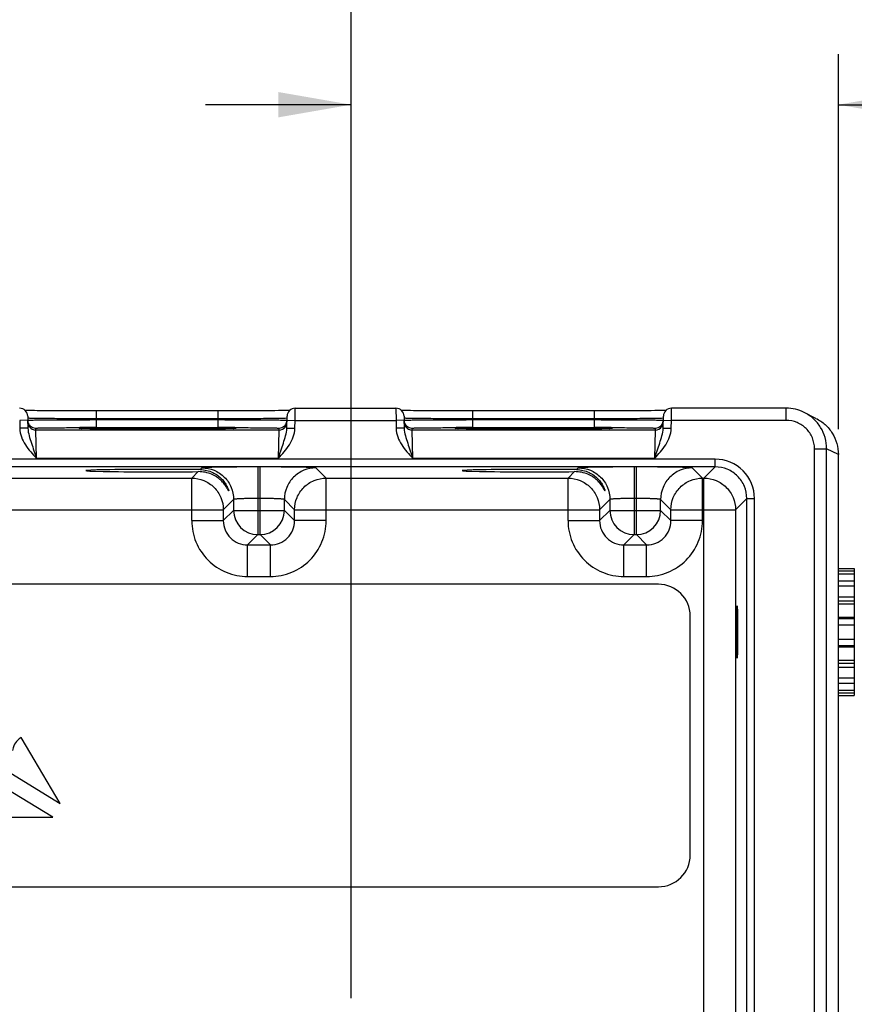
# Model space of a CAD drawing. Header units: inches. Extents: x 0 to 34, y 0 to 22.
# Tile 61 of 64: x 23.7 to 25.8, y 16.4 to 18.9. Entities that reach past the tile are written whole.
import ezdxf

# ---------------------------------------------------------------- set-up
doc = ezdxf.new("R2010")
doc.units = ezdxf.units.IN
doc.header["$LTSCALE"] = 1.87
doc.header["$MEASUREMENT"] = 0
doc.layers.get('0').update_dxf_attribs({"linetype": 'CONTINUOUS'})
doc.layers.add('03___PRT_ALL_CURVES', color=7, linetype='CONTINUOUS')
doc.layers.add('DIMENSIONS', color=7, linetype='CONTINUOUS')
doc.styles.get("Standard").update_dxf_attribs({"font": 'txt', "width": 0.8})
doc.dimstyles.new('DIMSTYLE_2', dxfattribs={"dimtxt": 0.125, "dimasz": 0.18, "dimexe": 0.18, "dimexo": 0.0625, "dimgap": 0.09, "dimtad": 0, "dimtih": 1, "dimtoh": 1, "dimzin": 4, "dimdsep": 46, "dimtxsty": 'STANDARD', "dimblk": '_FILLED', "dimblk1": '_FILLED', "dimblk2": '_FILLED', "dimcen": 0.09, "dimadec": 0, "dimazin": 0, "dimtp": 0.01, "dimtm": 0.01, "dimtfac": 1, "dimtofl": 0, "dimtmove": 0, "dimatfit": 3, "dimldrblk": '_FILLED', "dimfxl": 1, "dimtolj": 1, "dimtzin": 4, "dimarcsym": 0})

# ---------------------------------------------------------------- blocks, each defined once
blk = doc.blocks.new('_FILLED')
at = {"color": 0, "linetype": 'BYBLOCK'}
blk.add_solid([(0, 0), (-1, 0.174), (-1, -0.174)], dxfattribs=at)
blk = doc.blocks.new('*D9')
at = {"layer": 'DIMENSIONS', "color": 2, "linetype": 'CONTINUOUS'}
for p, q in [((24.5651, 16.462), (24.5651, 18.7956)), ((25.7691, 17.8683), (25.7691, 18.7956)), ((24.5651, 18.6706), (24.2051, 18.6706)), ((25.7691, 18.6706), (26.1613, 18.6706))]:
    blk.add_line(p, q, dxfattribs=at)
at = {"layer": 'DIMENSIONS', "color": 2, "linetype": 'CONTINUOUS', "xscale": 0.18, "yscale": 0.18, "zscale": 0.18}
blk.add_blockref('_FILLED', (24.5651, 18.6706), dxfattribs=at)
at = {"layer": 'DIMENSIONS', "color": 2, "linetype": 'CONTINUOUS', "xscale": 0.18, "yscale": 0.18, "zscale": 0.18, "rotation": 180}
blk.add_blockref('_FILLED', (25.7691, 18.6706), dxfattribs=at)
at = {"layer": 'DIMENSIONS', "color": 2, "linetype": 'CONTINUOUS', "insert": (26.2238, 18.7331), "char_height": 0.125, "width": 1.325, "attachment_point": 1, "line_spacing_factor": 0.9}
blk.add_mtext('1.204{\\Ftxt.shx;\\W1.000000;\\H0.125000; }[30.58]', dxfattribs=at)
blk = doc.blocks.new('*D16')
at = {"layer": 'DIMENSIONS', "color": 2, "linetype": 'CONTINUOUS'}
for p, q in [((22.7051, 16.4621), (22.7051, 19.5456)), ((24.5651, 16.462), (24.5651, 19.5456)), ((22.7051, 19.4206), (22.3451, 19.4206)), ((24.5651, 19.4206), (24.9251, 19.4206))]:
    blk.add_line(p, q, dxfattribs=at)
at = {"layer": 'DIMENSIONS', "color": 2, "linetype": 'CONTINUOUS', "xscale": 0.18, "yscale": 0.18, "zscale": 0.18}
blk.add_blockref('_FILLED', (22.7051, 19.4206), dxfattribs=at)
at = {"layer": 'DIMENSIONS', "color": 2, "linetype": 'CONTINUOUS', "xscale": 0.18, "yscale": 0.18, "zscale": 0.18, "rotation": 180}
blk.add_blockref('_FILLED', (24.5651, 19.4206), dxfattribs=at)
at = {"layer": 'DIMENSIONS', "color": 2, "linetype": 'CONTINUOUS', "insert": (23.6351, 19.4831), "char_height": 0.125, "width": 1.325, "attachment_point": 2, "line_spacing_factor": 0.9}
blk.add_mtext('1.860{\\Ftxt.shx;\\W1.000000;\\H0.125000; }[47.24]', dxfattribs=at)

msp = doc.modelspace()

# ---------------------------------------------------------------- linework, layer by layer
at = {"color": 7, "linetype": 'CONTINUOUS'}
for p, q in [((23.7697, 17.9145), (23.7647, 17.9146)), ((23.7755, 17.9144), (23.7697, 17.9145)), ((23.782, 17.9143), (23.7755, 17.9144)), ((23.7892, 17.9142), (23.782, 17.9143)), ((23.7971, 17.9142), (23.7892, 17.9142)), ((23.8057, 17.9141), (23.7971, 17.9142)), ((23.8151, 17.914), (23.8057, 17.9141)), ((23.8251, 17.9139), (23.8151, 17.914)), ((23.8359, 17.9139), (23.8251, 17.9139)), ((23.8473, 17.9138), (23.8359, 17.9139)), ((23.8594, 17.9138), (23.8473, 17.9138)), ((24.3436, 17.9139), (24.3302, 17.9138)), ((24.3558, 17.914), (24.3436, 17.9139)), ((24.3668, 17.9141), (24.3558, 17.914)), ((24.3767, 17.9142), (24.3668, 17.9141)), ((24.3855, 17.9143), (24.3767, 17.9142)), ((24.3932, 17.9144), (24.3855, 17.9143)), ((24.3999, 17.9144), (24.3932, 17.9144)), ((24.4057, 17.9145), (24.3999, 17.9144)), ((24.4105, 17.9146), (24.4057, 17.9145)), ((24.413, 17.9147), (24.4105, 17.9146)), ((24.4264, 17.8903), (24.4266, 17.9203)), ((24.4266, 17.9203), (24.6756, 17.9203)), ((24.6756, 17.9203), (24.6758, 17.8903)), ((24.6997, 17.9145), (24.6947, 17.9146)), ((24.7055, 17.9144), (24.6997, 17.9145)), ((24.712, 17.9143), (24.7055, 17.9144)), ((24.7192, 17.9142), (24.712, 17.9143)), ((24.7271, 17.9142), (24.7192, 17.9142)), ((24.7357, 17.9141), (24.7271, 17.9142)), ((24.7451, 17.914), (24.7357, 17.9141)), ((24.7551, 17.9139), (24.7451, 17.914)), ((24.7659, 17.9139), (24.7551, 17.9139)), ((24.7773, 17.9138), (24.7659, 17.9139)), ((24.7894, 17.9138), (24.7773, 17.9138)), ((25.2736, 17.9139), (25.2602, 17.9138)), ((25.2858, 17.914), (25.2736, 17.9139)), ((25.2968, 17.9141), (25.2858, 17.914)), ((25.3067, 17.9142), (25.2968, 17.9141)), ((25.3155, 17.9143), (25.3067, 17.9142)), ((25.3232, 17.9144), (25.3155, 17.9143)), ((25.3299, 17.9144), (25.3232, 17.9144)), ((25.3357, 17.9145), (25.3299, 17.9144)), ((25.3405, 17.9146), (25.3357, 17.9145)), ((25.343, 17.9147), (25.3405, 17.9146)), ((25.3564, 17.8903), (25.3566, 17.9203)), ((25.6401, 17.9203), (25.3566, 17.9203)), ((25.6401, 17.8903), (25.6401, 17.9203)), ((23.7658, 17.8907), (23.7458, 17.8903)), ((23.7458, 17.8903), (23.7461, 17.8706)), ((23.7656, 17.9007), (23.7661, 17.8709)), ((23.766, 17.8956), (23.7657, 17.8956)), ((23.872, 17.9137), (23.8594, 17.9138)), ((23.8852, 17.9137), (23.872, 17.9137)), ((23.899, 17.9137), (23.8852, 17.9137)), ((23.9131, 17.9136), (23.899, 17.9137)), ((23.9277, 17.9136), (23.9131, 17.9136)), ((24.2365, 17.9136), (23.9277, 17.9136)), ((23.9357, 17.894), (23.9357, 17.9136)), ((23.9357, 17.894), (23.9357, 17.8921)), ((24.2365, 17.894), (23.9357, 17.894)), ((23.9357, 17.8724), (23.9357, 17.8921)), ((23.9357, 17.8921), (24.2365, 17.8921)), ((24.2365, 17.894), (24.2365, 17.9136)), ((24.2487, 17.9136), (24.2365, 17.9136)), ((24.2365, 17.894), (24.2365, 17.8921)), ((24.2365, 17.8724), (24.2365, 17.8921)), ((24.4065, 17.8956), (24.405, 17.8955)), ((24.4061, 17.8709), (24.4066, 17.9007)), ((24.4064, 17.8907), (24.4264, 17.8903)), ((24.4261, 17.8706), (24.4264, 17.8903)), ((24.4264, 17.8903), (24.6758, 17.8903)), ((24.6958, 17.8907), (24.6758, 17.8903)), ((24.6758, 17.8903), (24.6761, 17.8706)), ((24.6956, 17.9007), (24.6961, 17.8709)), ((24.696, 17.8956), (24.6957, 17.8956)), ((24.802, 17.9137), (24.7894, 17.9138)), ((24.8152, 17.9137), (24.802, 17.9137)), ((24.829, 17.9137), (24.8152, 17.9137)), ((24.8431, 17.9136), (24.829, 17.9137)), ((24.8577, 17.9136), (24.8431, 17.9136)), ((25.1665, 17.9136), (24.8577, 17.9136)), ((24.8657, 17.894), (24.8657, 17.9136)), ((25.1665, 17.894), (24.8657, 17.894)), ((24.8657, 17.894), (24.8657, 17.8921)), ((24.8657, 17.8921), (25.1665, 17.8921)), ((24.8657, 17.8724), (24.8657, 17.8921)), ((25.1787, 17.9136), (25.1665, 17.9136)), ((25.1665, 17.894), (25.1665, 17.9136)), ((25.1665, 17.894), (25.1665, 17.8921)), ((25.1665, 17.8724), (25.1665, 17.8921)), ((25.3365, 17.8956), (25.335, 17.8955)), ((25.3361, 17.8709), (25.3366, 17.9007)), ((25.3364, 17.8907), (25.3564, 17.8903)), ((25.3561, 17.8706), (25.3564, 17.8903)), ((25.6401, 17.8903), (25.3564, 17.8903)), ((25.7138, 17.8953), (25.6848, 17.9097)), ((23.7661, 17.8709), (23.7461, 17.8706)), ((23.7859, 17.8664), (23.7858, 17.8711)), ((24.3863, 17.8664), (23.7859, 17.8664)), ((23.7874, 17.7964), (23.7859, 17.8664)), ((23.9008, 17.8701), (23.8986, 17.8701)), ((23.9035, 17.87), (23.9008, 17.8701)), ((23.9067, 17.8699), (23.9035, 17.87)), ((23.9104, 17.8699), (23.9067, 17.8699)), ((23.9147, 17.8698), (23.9104, 17.8699)), ((23.9195, 17.8697), (23.9147, 17.8698)), ((23.925, 17.8696), (23.9195, 17.8697)), ((23.931, 17.8695), (23.925, 17.8696)), ((23.9377, 17.8695), (23.931, 17.8695)), ((23.9357, 17.8724), (24.2365, 17.8724)), ((23.9451, 17.8694), (23.9377, 17.8695)), ((23.953, 17.8693), (23.9451, 17.8694)), ((23.9616, 17.8693), (23.953, 17.8693)), ((23.9709, 17.8692), (23.9616, 17.8693)), ((23.9807, 17.8691), (23.9709, 17.8692)), ((23.9912, 17.8691), (23.9807, 17.8691)), ((24.0023, 17.869), (23.9912, 17.8691)), ((24.0139, 17.869), (24.0023, 17.869)), ((24.026, 17.869), (24.0139, 17.869)), ((24.0386, 17.8689), (24.026, 17.869)), ((24.0517, 17.8689), (24.0386, 17.8689)), ((24.0651, 17.8689), (24.0517, 17.8689)), ((24.0788, 17.8689), (24.0651, 17.8689)), ((24.0934, 17.8689), (24.0788, 17.8689)), ((24.0861, 17.8689), (24.083, 17.8689)), ((24.0891, 17.8689), (24.0861, 17.8689)), ((24.1066, 17.8689), (24.0934, 17.8689)), ((24.1195, 17.8689), (24.1066, 17.8689)), ((24.1321, 17.8689), (24.1195, 17.8689)), ((24.1443, 17.8689), (24.1321, 17.8689)), ((24.1561, 17.869), (24.1443, 17.8689)), ((24.1674, 17.869), (24.1561, 17.869)), ((24.1782, 17.8691), (24.1674, 17.869)), ((24.1885, 17.8691), (24.1782, 17.8691)), ((24.1982, 17.8692), (24.1885, 17.8691)), ((24.2073, 17.8692), (24.1982, 17.8692)), ((24.2158, 17.8693), (24.2073, 17.8692)), ((24.2237, 17.8694), (24.2158, 17.8693)), ((24.2311, 17.8694), (24.2237, 17.8694)), ((24.2378, 17.8695), (24.2311, 17.8694)), ((24.244, 17.8696), (24.2378, 17.8695)), ((24.2496, 17.8697), (24.244, 17.8696)), ((24.2546, 17.8697), (24.2496, 17.8697)), ((24.259, 17.8698), (24.2546, 17.8697)), ((24.263, 17.8699), (24.259, 17.8698)), ((24.2664, 17.8699), (24.263, 17.8699)), ((24.2694, 17.87), (24.2664, 17.8699)), ((24.2719, 17.8701), (24.2694, 17.87)), ((24.274, 17.8702), (24.2719, 17.8701)), ((24.2756, 17.8702), (24.274, 17.8702)), ((24.3863, 17.8664), (24.3848, 17.7964)), ((24.3864, 17.8711), (24.3863, 17.8664)), ((24.4061, 17.8709), (24.4261, 17.8706)), ((24.6961, 17.8709), (24.6761, 17.8706)), ((24.7159, 17.8664), (24.7158, 17.8711)), ((25.3163, 17.8664), (24.7159, 17.8664)), ((24.7174, 17.7964), (24.7159, 17.8664)), ((24.8308, 17.8701), (24.8286, 17.8701)), ((24.8335, 17.87), (24.8308, 17.8701)), ((24.8367, 17.8699), (24.8335, 17.87)), ((24.8404, 17.8698), (24.8367, 17.8699)), ((24.8447, 17.8698), (24.8404, 17.8698)), ((24.8495, 17.8697), (24.8447, 17.8698)), ((24.855, 17.8696), (24.8495, 17.8697)), ((24.861, 17.8695), (24.855, 17.8696)), ((24.8677, 17.8695), (24.861, 17.8695)), ((24.8657, 17.8724), (25.1665, 17.8724)), ((24.8751, 17.8694), (24.8677, 17.8695)), ((24.883, 17.8693), (24.8751, 17.8694)), ((24.8916, 17.8693), (24.883, 17.8693)), ((24.9009, 17.8692), (24.8916, 17.8693)), ((24.9107, 17.8691), (24.9009, 17.8692)), ((24.9212, 17.8691), (24.9107, 17.8691)), ((24.9323, 17.869), (24.9212, 17.8691)), ((24.9439, 17.869), (24.9323, 17.869)), ((24.956, 17.8689), (24.9439, 17.869)), ((24.9686, 17.8689), (24.956, 17.8689)), ((24.9817, 17.8689), (24.9686, 17.8689)), ((24.9951, 17.8689), (24.9817, 17.8689)), ((25.0088, 17.8689), (24.9951, 17.8689)), ((25.0234, 17.8689), (25.0088, 17.8689)), ((25.0161, 17.8689), (25.013, 17.8689)), ((25.0191, 17.8689), (25.0161, 17.8689)), ((25.0366, 17.8689), (25.0234, 17.8689)), ((25.0495, 17.8689), (25.0366, 17.8689)), ((25.0621, 17.8689), (25.0495, 17.8689)), ((25.0743, 17.8689), (25.0621, 17.8689)), ((25.0861, 17.869), (25.0743, 17.8689)), ((25.0974, 17.869), (25.0861, 17.869)), ((25.1082, 17.8691), (25.0974, 17.869)), ((25.1185, 17.8691), (25.1082, 17.8691)), ((25.1282, 17.8692), (25.1185, 17.8691)), ((25.1373, 17.8692), (25.1282, 17.8692)), ((25.1458, 17.8693), (25.1373, 17.8692)), ((25.1537, 17.8694), (25.1458, 17.8693)), ((25.1611, 17.8694), (25.1537, 17.8694)), ((25.1678, 17.8695), (25.1611, 17.8694)), ((25.174, 17.8696), (25.1678, 17.8695)), ((25.1796, 17.8697), (25.174, 17.8696)), ((25.1846, 17.8697), (25.1796, 17.8697)), ((25.189, 17.8698), (25.1846, 17.8697)), ((25.193, 17.8699), (25.189, 17.8698)), ((25.1964, 17.8699), (25.193, 17.8699)), ((25.1994, 17.87), (25.1964, 17.8699)), ((25.2019, 17.8701), (25.1994, 17.87)), ((25.204, 17.8702), (25.2019, 17.8701)), ((25.2056, 17.8702), (25.204, 17.8702)), ((25.3163, 17.8664), (25.3148, 17.7964)), ((25.3164, 17.8711), (25.3163, 17.8664)), ((25.3361, 17.8709), (25.3561, 17.8706)), ((25.7101, 17.8203), (25.7401, 17.8203)), ((25.7101, 14.5518), (25.7101, 17.8203)), ((25.7401, 14.5518), (25.7401, 17.8203)), ((25.7691, 17.8058), (25.7401, 17.8203)), ((25.4648, 17.7943), (21.7946, 17.7943)), ((24.3848, 17.7964), (23.7874, 17.7964)), ((25.3148, 17.7964), (24.7174, 17.7964)), ((25.4648, 17.7752), (25.4648, 17.7943)), ((25.7691, 14.5663), (25.7691, 17.8058)), ((25.4648, 17.7752), (21.7946, 17.7753)), ((24.1963, 17.7728), (24.1921, 17.7686)), ((24.3343, 17.7752), (24.3343, 17.6078)), ((24.3399, 17.7752), (24.3343, 17.7752)), ((24.3399, 17.6078), (24.3399, 17.7752)), ((24.5032, 17.7474), (24.4779, 17.7728)), ((25.1263, 17.7728), (25.1221, 17.7686)), ((25.2699, 17.7752), (25.2643, 17.7752)), ((25.2643, 17.7752), (25.2643, 17.6078)), ((25.2699, 17.6078), (25.2699, 17.7752)), ((25.4332, 17.7474), (25.4079, 17.7728)), ((25.4648, 17.7752), (25.437, 17.7474)), ((23.5732, 17.7474), (24.171, 17.7474)), ((24.1871, 17.7635), (24.171, 17.7474)), ((24.171, 17.6424), (24.171, 17.7474)), ((24.5032, 17.6424), (24.5032, 17.7474)), ((24.5032, 17.7474), (25.101, 17.7474)), ((25.1171, 17.7635), (25.101, 17.7474)), ((25.101, 17.6424), (25.101, 17.7474)), ((25.4332, 17.7474), (25.437, 17.7474)), ((25.4332, 17.6424), (25.4332, 17.7474)), ((25.437, 14.6247), (25.437, 17.7474)), ((24.2743, 17.6948), (24.249, 17.6694)), ((24.2743, 17.6948), (24.2743, 17.6678)), ((24.3399, 17.6972), (24.3343, 17.6972)), ((24.3999, 17.6678), (24.3999, 17.6948)), ((24.4252, 17.6694), (24.3999, 17.6948)), ((25.2043, 17.6948), (25.179, 17.6694)), ((25.2043, 17.6948), (25.2043, 17.6678)), ((25.2699, 17.6972), (25.2643, 17.6972)), ((25.3299, 17.6678), (25.3299, 17.6948)), ((25.3552, 17.6694), (25.3299, 17.6948)), ((25.5428, 17.6973), (25.515, 17.6694)), ((25.5428, 17.6973), (25.5618, 17.6973)), ((25.5428, 14.6749), (25.5428, 17.6973)), ((25.5618, 14.6749), (25.5618, 17.6973)), ((23.4952, 17.6694), (24.249, 17.6694)), ((24.249, 17.6694), (24.249, 17.6424)), ((24.2743, 17.6678), (24.249, 17.6424)), ((24.2743, 17.6678), (24.3999, 17.6678)), ((24.3999, 17.6678), (24.4252, 17.6424)), ((24.4252, 17.6424), (24.4252, 17.6694)), ((24.4252, 17.6694), (25.179, 17.6694)), ((25.179, 17.6694), (25.179, 17.6424)), ((25.2043, 17.6678), (25.179, 17.6424)), ((25.2043, 17.6678), (25.3299, 17.6678)), ((25.3299, 17.6678), (25.3552, 17.6424)), ((25.3552, 17.6694), (25.515, 17.6694)), ((25.3552, 17.6424), (25.3552, 17.6694)), ((25.515, 17.6694), (25.5149, 14.7027)), ((24.171, 17.6424), (24.249, 17.6424)), ((24.5032, 17.6424), (24.4252, 17.6424)), ((25.101, 17.6424), (25.179, 17.6424)), ((25.4332, 17.6424), (25.3552, 17.6424)), ((24.3343, 17.6078), (24.3089, 17.5824)), ((24.3343, 17.6078), (24.3399, 17.6078)), ((24.3399, 17.6078), (24.3653, 17.5824)), ((25.2643, 17.6078), (25.2389, 17.5824)), ((25.2643, 17.6078), (25.2699, 17.6078)), ((25.2699, 17.6078), (25.2953, 17.5824)), ((24.3089, 17.5044), (24.3089, 17.5824)), ((24.3089, 17.5824), (24.3653, 17.5824)), ((24.3653, 17.5044), (24.3653, 17.5824)), ((25.2389, 17.5824), (25.2953, 17.5824)), ((25.2389, 17.5044), (25.2389, 17.5824)), ((25.2953, 17.5044), (25.2953, 17.5824)), ((25.7691, 17.5244), (25.8085, 17.5244)), ((25.8085, 17.5244), (25.8085, 17.2099)), ((24.3089, 17.5044), (24.3653, 17.5044)), ((25.2389, 17.5044), (25.2953, 17.5044)), ((25.7691, 17.5243), (25.8085, 17.5243)), ((25.7691, 17.518), (25.8085, 17.518)), ((25.7691, 17.5112), (25.8085, 17.5112)), ((25.3243, 17.4853), (21.9385, 17.4853)), ((25.7691, 17.4936), (25.8085, 17.4936)), ((25.7691, 17.4809), (25.8085, 17.4809)), ((25.7691, 17.4541), (25.8085, 17.4541)), ((25.7691, 17.4442), (25.8085, 17.4442)), ((25.7691, 17.437), (25.8085, 17.437)), ((25.403, 16.816), (25.403, 17.4065)), ((25.7691, 17.4042), (25.8085, 17.4042)), ((25.7691, 17.4007), (25.8085, 17.4007)), ((25.7691, 17.3848), (25.8085, 17.3848)), ((25.7691, 17.3498), (25.8085, 17.3498)), ((25.7691, 17.3338), (25.8085, 17.3338)), ((25.7691, 17.3305), (25.8085, 17.3305)), ((25.7691, 17.2976), (25.8085, 17.2976)), ((25.7691, 17.2903), (25.8085, 17.2903)), ((25.7691, 17.2805), (25.8085, 17.2805)), ((25.7691, 17.2537), (25.8085, 17.2537)), ((25.7691, 17.2409), (25.8085, 17.2409)), ((25.7691, 17.2233), (25.8085, 17.2233)), ((25.7691, 17.2164), (25.8085, 17.2164)), ((25.7691, 17.2101), (25.8085, 17.2101)), ((25.7691, 17.2099), (25.8085, 17.2099)), ((21.9385, 16.7373), (25.3243, 16.7373))]:
    msp.add_line(p, q, dxfattribs=at)
for points in [[(23.7647, 17.9146), (23.7603, 17.9147), (23.7592, 17.9147)], [(24.3302, 17.9138), (24.3158, 17.9138), (24.3082, 17.9138), (24.3003, 17.9137), (24.2922, 17.9137), (24.2839, 17.9137), (24.2754, 17.9137), (24.2666, 17.9137), (24.2578, 17.9136), (24.2487, 17.9136)], [(24.6947, 17.9146), (24.6903, 17.9147), (24.6892, 17.9147)], [(25.2602, 17.9138), (25.2458, 17.9138), (25.2382, 17.9138), (25.2303, 17.9137), (25.2222, 17.9137), (25.2139, 17.9137), (25.2054, 17.9137), (25.1966, 17.9137), (25.1878, 17.9136), (25.1787, 17.9136)], [(23.8986, 17.8701), (23.8968, 17.8702), (23.8961, 17.8702), (23.8956, 17.8703), (23.8951, 17.8703), (23.8948, 17.8703), (23.8948, 17.8703)], [(24.2776, 17.8703), (24.2775, 17.8703), (24.2772, 17.8703), (24.2768, 17.8703), (24.2762, 17.8703), (24.2756, 17.8702)], [(24.8286, 17.8701), (24.8268, 17.8702), (24.8261, 17.8702), (24.8256, 17.8703), (24.8251, 17.8703), (24.8248, 17.8703), (24.8248, 17.8703)], [(25.2076, 17.8703), (25.2075, 17.8703), (25.2072, 17.8703), (25.2068, 17.8703), (25.2062, 17.8703), (25.2056, 17.8702)]]:
    msp.add_lwpolyline(points, dxfattribs=at)
for centre, radius, start, end in [((23.7456, 17.9003), 0.02, 1.0071, 89.9948), ((24.4266, 17.9003), 0.02, 90.0049, 178.9925), ((24.6756, 17.9003), 0.02, 1.0071, 89.9948), ((25.3566, 17.9003), 0.02, 90.0049, 178.9925), ((25.6401, 17.8203), 0.1, 63.434, 90.0036), ((23.7858, 17.8911), 0.0201, 216.632, 225.8985), ((23.7859, 17.8864), 0.02, 216.6008, 270.0007), ((23.7858, 17.8911), 0.02, 225.8867, 270.0056), ((23.9352, 1.4454), 16.427, 89.998, 90.14145), ((23.9124, 18.283), 0.4131, 268.1218, 268.2424), ((24.2365, 1.1076), 16.7649, 89.85921, 90.00021), ((24.2625, 18.2), 0.33, 271.8951, 272.0429), ((24.3863, 17.8864), 0.02, 269.999, 323.3981), ((24.3864, 17.8911), 0.02, 269.9941, 314.1148), ((24.3864, 17.8911), 0.0201, 314.1029, 323.3679), ((24.7158, 17.8911), 0.0201, 216.632, 225.8985), ((24.7159, 17.8864), 0.02, 216.6008, 270.0007), ((24.7158, 17.8911), 0.02, 225.8867, 270.0056), ((24.8652, 1.4454), 16.427, 89.998, 90.14145), ((24.8424, 18.283), 0.4131, 268.1218, 268.2424), ((25.1665, 1.1076), 16.7649, 89.85921, 90.00021), ((25.1925, 18.2), 0.33, 271.8951, 272.0429), ((25.3163, 17.8864), 0.02, 269.999, 323.3981), ((25.3164, 17.8911), 0.02, 269.9941, 314.1148), ((25.3164, 17.8911), 0.0201, 314.1029, 323.3679), ((25.4648, 17.6973), 0.097, 359.9969, 90.0027), ((24.3343, 17.6678), 0.06, 180.0208, 269.9788), ((24.3399, 17.6678), 0.06, 270.0208, 359.9788), ((25.2643, 17.6678), 0.06, 180.0208, 269.9788), ((25.2699, 17.6678), 0.06, 270.0208, 359.9788), ((25.3243, 17.4065), 0.0787, 359.9998, 89.9998), ((25.3243, 16.816), 0.0787, 269.9998, 359.9998)]:
    msp.add_arc(centre, radius, start, end, dxfattribs=at)
for centre in [(24.0861, 17.7661), (25.0161, 17.7661)]:
    msp.add_ellipse(centre, major_axis=(0.1771, 0), ratio=0.017455, start_param=0.92934, end_param=5.318939, dxfattribs=at)
msp.add_ellipse((25.5189, 17.3672), major_axis=(0, 0.065), ratio=0.017455, dxfattribs=at)
for points, knots in [([(23.7658, 17.8907), (23.7658, 17.8908), (23.7662, 17.8908), (23.7667, 17.8909), (23.7678, 17.8909), (23.7692, 17.891), (23.771, 17.891), (23.7742, 17.8911), (23.7792, 17.8912), (23.7863, 17.8913), (23.7949, 17.8913), (23.8048, 17.8914), (23.8159, 17.8915), (23.8282, 17.8916), (23.8466, 17.8917), (23.8715, 17.8919), (23.903, 17.892), (23.9247, 17.892), (23.9357, 17.8921)], [0, 0, 0, 0, 0.001233, 0.004848, 0.010852, 0.019239, 0.029989, 0.043073, 0.076121, 0.118066, 0.16851, 0.226961, 0.292863, 0.365575, 0.444403, 0.617311, 0.804911, 1, 1, 1, 1]), ([(23.9357, 17.894), (23.9148, 17.894), (23.8843, 17.8941), (23.8454, 17.8944), (23.8203, 17.8946), (23.7994, 17.8948), (23.7834, 17.895), (23.7733, 17.8952), (23.7681, 17.8954), (23.7665, 17.8955), (23.766, 17.8956)], [0, 0, 0, 0, 0.370012, 0.538498, 0.687759, 0.812462, 0.908152, 0.971408, 0.990127, 1, 1, 1, 1]), ([(24.405, 17.8955), (24.4027, 17.8953), (24.3964, 17.8952), (24.3846, 17.8949), (24.368, 17.8947), (24.338, 17.8944), (24.2937, 17.8941), (24.2564, 17.894), (24.2365, 17.894)], [0, 0, 0, 0, 0.040334, 0.111492, 0.211196, 0.33624, 0.645587, 1, 1, 1, 1]), ([(24.2365, 17.8921), (24.2475, 17.892), (24.2692, 17.892), (24.3007, 17.8919), (24.3256, 17.8917), (24.3439, 17.8916), (24.3563, 17.8915), (24.3674, 17.8914), (24.3773, 17.8913), (24.3859, 17.8912), (24.393, 17.8911), (24.398, 17.8911), (24.4012, 17.891), (24.403, 17.891), (24.4044, 17.8909), (24.4055, 17.8909), (24.406, 17.8908), (24.4064, 17.8908), (24.4064, 17.8907)], [0, 0, 0, 0, 0.195087, 0.382686, 0.555593, 0.634422, 0.707134, 0.773036, 0.831488, 0.881932, 0.923878, 0.956926, 0.97001, 0.98076, 0.989148, 0.995152, 0.998767, 1, 1, 1, 1]), ([(24.6958, 17.8907), (24.6958, 17.8908), (24.6962, 17.8908), (24.6967, 17.8909), (24.6978, 17.8909), (24.6992, 17.891), (24.701, 17.891), (24.7042, 17.8911), (24.7092, 17.8911), (24.7163, 17.8912), (24.7249, 17.8913), (24.7348, 17.8914), (24.7459, 17.8915), (24.7582, 17.8916), (24.7766, 17.8917), (24.8015, 17.8919), (24.833, 17.892), (24.8547, 17.892), (24.8657, 17.8921)], [0, 0, 0, 0, 0.001233, 0.004848, 0.010852, 0.019239, 0.029989, 0.043073, 0.076121, 0.118066, 0.16851, 0.226961, 0.292863, 0.365575, 0.444403, 0.617311, 0.804911, 1, 1, 1, 1]), ([(24.8657, 17.894), (24.8448, 17.894), (24.8143, 17.8941), (24.7754, 17.8944), (24.7503, 17.8946), (24.7294, 17.8948), (24.7134, 17.895), (24.7033, 17.8952), (24.6981, 17.8954), (24.6965, 17.8955), (24.696, 17.8956)], [0, 0, 0, 0, 0.370012, 0.538498, 0.687759, 0.812462, 0.908152, 0.971408, 0.990127, 1, 1, 1, 1]), ([(25.335, 17.8955), (25.3327, 17.8953), (25.3264, 17.8952), (25.3146, 17.8949), (25.298, 17.8947), (25.268, 17.8944), (25.2237, 17.8941), (25.1864, 17.894), (25.1665, 17.894)], [0, 0, 0, 0, 0.040334, 0.111492, 0.211196, 0.33624, 0.645587, 1, 1, 1, 1]), ([(25.1665, 17.8921), (25.1775, 17.892), (25.1992, 17.892), (25.2307, 17.8919), (25.2556, 17.8917), (25.2739, 17.8916), (25.2863, 17.8915), (25.2974, 17.8914), (25.3073, 17.8913), (25.3159, 17.8912), (25.323, 17.8911), (25.328, 17.8911), (25.3312, 17.891), (25.333, 17.8909), (25.3344, 17.8909), (25.3355, 17.8909), (25.336, 17.8908), (25.3364, 17.8908), (25.3364, 17.8907)], [0, 0, 0, 0, 0.195087, 0.382686, 0.555593, 0.634422, 0.707134, 0.773036, 0.831488, 0.881932, 0.923878, 0.956926, 0.97001, 0.98076, 0.989148, 0.995152, 0.998767, 1, 1, 1, 1]), ([(25.7101, 17.8203), (25.7101, 17.8294), (25.7065, 17.8478), (25.6909, 17.8711), (25.6676, 17.8867), (25.6492, 17.8903), (25.6401, 17.8903)], [0, 0, 0, 0, 0.249999, 0.5, 0.75, 1, 1, 1, 1]), ([(25.7401, 17.8203), (25.7401, 17.8295), (25.7376, 17.848), (25.7263, 17.8735), (25.7085, 17.8951), (25.6931, 17.9056), (25.6848, 17.9097)], [0, 0, 0, 0, 0.250013, 0.5, 0.749999, 1, 1, 1, 1]), ([(25.7138, 17.8953), (25.722, 17.8912), (25.7374, 17.8806), (25.7552, 17.8591), (25.7665, 17.8335), (25.7691, 17.815), (25.7691, 17.8058)], [0, 0, 0, 0, 0.250004, 0.500005, 0.749996, 1, 1, 1, 1]), ([(23.7461, 17.8706), (23.7463, 17.8633), (23.7493, 17.8489), (23.7594, 17.8295), (23.7727, 17.8123), (23.7825, 17.8017), (23.7874, 17.7964)], [0, 0, 0, 0, 0.24967, 0.499585, 0.749725, 1, 1, 1, 1]), ([(23.7661, 17.8709), (23.7662, 17.8646), (23.7688, 17.8521), (23.7768, 17.8275), (23.7832, 17.809), (23.7874, 17.7964)], [0, 0, 0, 0, 0.242979, 0.488472, 1, 1, 1, 1]), ([(23.7858, 17.8711), (23.7858, 17.8711), (23.786, 17.8712), (23.7863, 17.8712), (23.787, 17.8713), (23.7882, 17.8713), (23.7905, 17.8714), (23.7938, 17.8715), (23.7981, 17.8716), (23.8033, 17.8717), (23.8094, 17.8718), (23.8191, 17.8719), (23.833, 17.8721), (23.8517, 17.8722), (23.8725, 17.8723), (23.887, 17.8723), (23.8946, 17.8724)], [0, 0, 0, 0, 0.00122, 0.004616, 0.010236, 0.01808, 0.04041, 0.071458, 0.111037, 0.158879, 0.214683, 0.278081, 0.425961, 0.598666, 0.7917, 1, 1, 1, 1]), ([(23.8989, 17.8701), (23.8967, 17.8702), (23.8881, 17.8706), (23.8967, 17.8709), (23.8989, 17.871)], [0, 0, 0, 0, 0.501755, 1, 1, 1, 1]), ([(23.8989, 17.871), (23.9075, 17.8713), (23.9306, 17.8716), (23.9722, 17.872), (24.0259, 17.8722), (24.0653, 17.8722), (24.0861, 17.8722)], [0, 0, 0, 0, 0.138735, 0.36928, 0.666952, 1, 1, 1, 1]), ([(24.083, 17.8689), (24.0628, 17.8689), (24.0245, 17.8689), (23.9721, 17.8692), (23.9312, 17.8695), (23.9085, 17.8698), (23.8998, 17.8701)], [0, 0, 0, 0, 0.330978, 0.626861, 0.857688, 1, 1, 1, 1]), ([(24.0861, 17.8722), (24.1066, 17.8722), (24.1455, 17.8722), (24.1987, 17.872), (24.2403, 17.8716), (24.2635, 17.8713), (24.2723, 17.871)], [0, 0, 0, 0, 0.330063, 0.626085, 0.857412, 1, 1, 1, 1]), ([(24.2734, 17.8701), (24.2649, 17.8698), (24.2423, 17.8695), (24.2014, 17.8692), (24.1484, 17.8689), (24.1096, 17.8689), (24.0891, 17.8689)], [0, 0, 0, 0, 0.138446, 0.36849, 0.666029, 1, 1, 1, 1]), ([(24.2723, 17.871), (24.2734, 17.871), (24.2751, 17.8709), (24.2772, 17.8708), (24.2784, 17.8708), (24.2791, 17.8707), (24.2795, 17.8706), (24.2797, 17.8707), (24.2798, 17.8705), (24.2795, 17.8705), (24.2792, 17.8704), (24.2785, 17.8704), (24.2778, 17.8703), (24.2763, 17.8702), (24.2751, 17.8702), (24.2743, 17.8702)], [0, 0, 0, 0, 0.234367, 0.407964, 0.471753, 0.520099, 0.552991, 0.570575, 0.57504, 0.58969, 0.619584, 0.664931, 0.725715, 0.801871, 1, 1, 1, 1]), ([(24.2777, 17.8724), (24.2853, 17.8723), (24.2998, 17.8723), (24.3206, 17.8722), (24.3392, 17.8721), (24.3532, 17.8719), (24.3628, 17.8718), (24.3689, 17.8717), (24.3741, 17.8716), (24.3784, 17.8715), (24.3817, 17.8714), (24.384, 17.8713), (24.3852, 17.8713), (24.3859, 17.8712), (24.3862, 17.8712), (24.3864, 17.8711), (24.3864, 17.8711)], [0, 0, 0, 0, 0.208337, 0.401385, 0.574089, 0.721958, 0.785349, 0.841145, 0.88898, 0.928552, 0.959596, 0.981923, 0.989766, 0.995384, 0.99878, 1, 1, 1, 1]), ([(24.3848, 17.7964), (24.389, 17.809), (24.3954, 17.8275), (24.4034, 17.8521), (24.406, 17.8646), (24.4061, 17.8709)], [0, 0, 0, 0, 0.511558, 0.757067, 1, 1, 1, 1]), ([(24.3848, 17.7964), (24.3897, 17.8017), (24.3995, 17.8123), (24.4128, 17.8295), (24.4229, 17.8489), (24.4259, 17.8633), (24.4261, 17.8706)], [0, 0, 0, 0, 0.250351, 0.50056, 0.750505, 1, 1, 1, 1]), ([(24.6761, 17.8706), (24.6763, 17.8633), (24.6793, 17.8489), (24.6894, 17.8295), (24.7027, 17.8123), (24.7125, 17.8017), (24.7174, 17.7964)], [0, 0, 0, 0, 0.24967, 0.499585, 0.749725, 1, 1, 1, 1]), ([(24.6961, 17.8709), (24.6962, 17.8646), (24.6988, 17.8521), (24.7068, 17.8275), (24.7132, 17.809), (24.7174, 17.7964)], [0, 0, 0, 0, 0.242979, 0.488472, 1, 1, 1, 1]), ([(24.7158, 17.8711), (24.7158, 17.8711), (24.716, 17.8712), (24.7163, 17.8712), (24.717, 17.8713), (24.7182, 17.8713), (24.7205, 17.8714), (24.7238, 17.8715), (24.7281, 17.8716), (24.7333, 17.8717), (24.7394, 17.8718), (24.7491, 17.8719), (24.763, 17.8721), (24.7817, 17.8722), (24.8025, 17.8723), (24.817, 17.8723), (24.8246, 17.8724)], [0, 0, 0, 0, 0.00122, 0.004616, 0.010236, 0.01808, 0.04041, 0.071458, 0.111037, 0.158879, 0.214683, 0.278081, 0.425961, 0.598666, 0.7917, 1, 1, 1, 1]), ([(24.8289, 17.8701), (24.8267, 17.8702), (24.8181, 17.8706), (24.8267, 17.8709), (24.8289, 17.871)], [0, 0, 0, 0, 0.501755, 1, 1, 1, 1]), ([(24.8289, 17.871), (24.8375, 17.8713), (24.8606, 17.8716), (24.9022, 17.872), (24.9559, 17.8722), (24.9953, 17.8722), (25.0161, 17.8722)], [0, 0, 0, 0, 0.138735, 0.36928, 0.666952, 1, 1, 1, 1]), ([(25.013, 17.8689), (24.9928, 17.8689), (24.9545, 17.8689), (24.9021, 17.8692), (24.8612, 17.8695), (24.8385, 17.8698), (24.8298, 17.8701)], [0, 0, 0, 0, 0.330978, 0.626861, 0.857688, 1, 1, 1, 1]), ([(25.0161, 17.8722), (25.0366, 17.8722), (25.0755, 17.8722), (25.1287, 17.872), (25.1703, 17.8716), (25.1935, 17.8713), (25.2023, 17.871)], [0, 0, 0, 0, 0.330063, 0.626085, 0.857412, 1, 1, 1, 1]), ([(25.2034, 17.8701), (25.1949, 17.8698), (25.1723, 17.8695), (25.1314, 17.8692), (25.0784, 17.8689), (25.0396, 17.8689), (25.0191, 17.8689)], [0, 0, 0, 0, 0.138446, 0.36849, 0.666029, 1, 1, 1, 1]), ([(25.2023, 17.871), (25.2034, 17.871), (25.2051, 17.8709), (25.2072, 17.8708), (25.2084, 17.8708), (25.2091, 17.8707), (25.2095, 17.8706), (25.2097, 17.8707), (25.2098, 17.8705), (25.2095, 17.8705), (25.2092, 17.8704), (25.2085, 17.8704), (25.2078, 17.8703), (25.2063, 17.8702), (25.2051, 17.8702), (25.2043, 17.8702)], [0, 0, 0, 0, 0.234367, 0.407964, 0.471753, 0.520099, 0.552991, 0.570575, 0.57504, 0.58969, 0.619584, 0.664931, 0.725715, 0.801871, 1, 1, 1, 1]), ([(25.2077, 17.8724), (25.2153, 17.8723), (25.2298, 17.8723), (25.2506, 17.8722), (25.2692, 17.8721), (25.2832, 17.8719), (25.2928, 17.8718), (25.2989, 17.8717), (25.3041, 17.8716), (25.3084, 17.8715), (25.3117, 17.8714), (25.314, 17.8713), (25.3152, 17.8713), (25.3159, 17.8712), (25.3162, 17.8712), (25.3164, 17.8711), (25.3164, 17.8711)], [0, 0, 0, 0, 0.208337, 0.401385, 0.574089, 0.721958, 0.785349, 0.841145, 0.88898, 0.928552, 0.959596, 0.981923, 0.989766, 0.995384, 0.99878, 1, 1, 1, 1]), ([(25.3148, 17.7964), (25.319, 17.809), (25.3254, 17.8275), (25.3334, 17.8521), (25.336, 17.8646), (25.3361, 17.8709)], [0, 0, 0, 0, 0.511558, 0.757067, 1, 1, 1, 1]), ([(25.3148, 17.7964), (25.3197, 17.8017), (25.3295, 17.8123), (25.3428, 17.8295), (25.3529, 17.8489), (25.3559, 17.8633), (25.3561, 17.8706)], [0, 0, 0, 0, 0.250351, 0.50056, 0.750505, 1, 1, 1, 1]), ([(24.1921, 17.7686), (24.2026, 17.7684), (24.218, 17.7649), (24.2348, 17.755), (24.2446, 17.7466), (24.2521, 17.7376), (24.2569, 17.7299), (24.2596, 17.7242), (24.2611, 17.7207), (24.2619, 17.7181), (24.2624, 17.7167), (24.2624, 17.7162)], [0, 0, 0, 0, 0.337423, 0.486212, 0.623545, 0.749788, 0.862647, 0.911849, 0.953631, 0.984519, 1, 1, 1, 1]), ([(24.3343, 17.7752), (24.3254, 17.7752), (24.308, 17.7751), (24.2827, 17.775), (24.2593, 17.7748), (24.2415, 17.7746), (24.2288, 17.7743), (24.2208, 17.7741), (24.2138, 17.7739), (24.2079, 17.7737), (24.2032, 17.7735), (24.2001, 17.7733), (24.1983, 17.7732), (24.1973, 17.7731), (24.1967, 17.7729), (24.1964, 17.7729), (24.1963, 17.7728)], [0, 0, 0, 0, 0.192877, 0.378512, 0.549934, 0.70069, 0.766509, 0.825119, 0.875955, 0.918554, 0.952507, 0.977516, 0.98659, 0.993353, 0.997808, 1, 1, 1, 1]), ([(24.1963, 17.7728), (24.2065, 17.7728), (24.227, 17.7687), (24.2529, 17.7514), (24.2703, 17.7255), (24.2743, 17.705), (24.2743, 17.6948)], [0, 0, 0, 0, 0.249996, 0.5, 0.750004, 1, 1, 1, 1]), ([(24.4779, 17.7728), (24.4778, 17.7729), (24.4775, 17.7729), (24.4769, 17.7731), (24.4759, 17.7732), (24.4741, 17.7733), (24.4709, 17.7735), (24.4663, 17.7737), (24.4604, 17.7739), (24.4534, 17.7741), (24.4454, 17.7743), (24.4327, 17.7746), (24.4148, 17.7748), (24.3915, 17.775), (24.3662, 17.7751), (24.3488, 17.7752), (24.3399, 17.7752)], [0, 0, 0, 0, 0.002192, 0.006647, 0.01341, 0.022484, 0.047493, 0.081446, 0.124045, 0.174881, 0.233491, 0.29931, 0.450066, 0.621488, 0.807123, 1, 1, 1, 1]), ([(24.4779, 17.7728), (24.4677, 17.7728), (24.4472, 17.7687), (24.4213, 17.7514), (24.4039, 17.7255), (24.3999, 17.705), (24.3999, 17.6948)], [0, 0, 0, 0, 0.249996, 0.5, 0.750004, 1, 1, 1, 1]), ([(25.1221, 17.7686), (25.1326, 17.7684), (25.148, 17.7649), (25.1648, 17.755), (25.1746, 17.7466), (25.1821, 17.7376), (25.1869, 17.7299), (25.1896, 17.7242), (25.1911, 17.7207), (25.1919, 17.7181), (25.1924, 17.7167), (25.1924, 17.7162)], [0, 0, 0, 0, 0.337423, 0.486212, 0.623545, 0.749788, 0.862647, 0.911849, 0.953631, 0.984519, 1, 1, 1, 1]), ([(25.2643, 17.7752), (25.2554, 17.7752), (25.238, 17.7751), (25.2127, 17.775), (25.1893, 17.7748), (25.1715, 17.7746), (25.1588, 17.7743), (25.1508, 17.7741), (25.1438, 17.7739), (25.1379, 17.7737), (25.1332, 17.7735), (25.1301, 17.7733), (25.1283, 17.7732), (25.1273, 17.7731), (25.1267, 17.7729), (25.1264, 17.7729), (25.1263, 17.7728)], [0, 0, 0, 0, 0.192877, 0.378512, 0.549934, 0.70069, 0.766509, 0.825119, 0.875955, 0.918554, 0.952507, 0.977516, 0.98659, 0.993353, 0.997808, 1, 1, 1, 1]), ([(25.1263, 17.7728), (25.1365, 17.7728), (25.157, 17.7687), (25.1829, 17.7514), (25.2003, 17.7255), (25.2043, 17.705), (25.2043, 17.6948)], [0, 0, 0, 0, 0.249996, 0.5, 0.750004, 1, 1, 1, 1]), ([(25.4079, 17.7728), (25.4078, 17.7729), (25.4075, 17.7729), (25.4069, 17.7731), (25.4059, 17.7732), (25.4041, 17.7733), (25.4009, 17.7735), (25.3963, 17.7737), (25.3904, 17.7739), (25.3834, 17.7741), (25.3754, 17.7743), (25.3627, 17.7746), (25.3448, 17.7748), (25.3215, 17.775), (25.2962, 17.7751), (25.2788, 17.7752), (25.2699, 17.7752)], [0, 0, 0, 0, 0.002192, 0.006647, 0.01341, 0.022484, 0.047493, 0.081446, 0.124045, 0.174881, 0.233491, 0.29931, 0.450066, 0.621488, 0.807123, 1, 1, 1, 1]), ([(25.4079, 17.7728), (25.3977, 17.7728), (25.3772, 17.7687), (25.3513, 17.7514), (25.3339, 17.7255), (25.3299, 17.705), (25.3299, 17.6948)], [0, 0, 0, 0, 0.249996, 0.5, 0.750004, 1, 1, 1, 1]), ([(25.5428, 17.6973), (25.5428, 17.7074), (25.5387, 17.7279), (25.5214, 17.7538), (25.4954, 17.7712), (25.4749, 17.7752), (25.4648, 17.7752)], [0, 0, 0, 0, 0.249952, 0.499998, 0.750045, 1, 1, 1, 1]), ([(24.171, 17.7474), (24.1811, 17.7474), (24.2016, 17.7434), (24.2275, 17.726), (24.2449, 17.7001), (24.249, 17.6796), (24.249, 17.6694)], [0, 0, 0, 0, 0.249996, 0.5, 0.750004, 1, 1, 1, 1]), ([(24.2624, 17.7162), (24.2624, 17.7162), (24.2623, 17.716), (24.2621, 17.7162), (24.2619, 17.7165), (24.2615, 17.7172), (24.261, 17.7183), (24.2602, 17.7196), (24.259, 17.7219), (24.2571, 17.7251), (24.2544, 17.7292), (24.2512, 17.7336), (24.2473, 17.738), (24.2413, 17.7439), (24.2324, 17.7509), (24.2194, 17.7578), (24.2041, 17.7625), (24.1929, 17.7636), (24.1871, 17.7635)], [0, 0, 0, 0, 0.001649, 0.00318, 0.005885, 0.014781, 0.027842, 0.044432, 0.06395, 0.110015, 0.162976, 0.221063, 0.283245, 0.348995, 0.490259, 0.64486, 0.814173, 1, 1, 1, 1]), ([(24.4252, 17.6694), (24.4252, 17.6796), (24.4293, 17.7001), (24.4467, 17.726), (24.4726, 17.7434), (24.4931, 17.7474), (24.5032, 17.7474)], [0, 0, 0, 0, 0.249996, 0.5, 0.750004, 1, 1, 1, 1]), ([(25.101, 17.7474), (25.1111, 17.7474), (25.1316, 17.7434), (25.1575, 17.726), (25.1749, 17.7001), (25.179, 17.6796), (25.179, 17.6694)], [0, 0, 0, 0, 0.249996, 0.5, 0.750004, 1, 1, 1, 1]), ([(25.1924, 17.7162), (25.1924, 17.7162), (25.1923, 17.716), (25.1921, 17.7162), (25.1919, 17.7165), (25.1915, 17.7172), (25.191, 17.7183), (25.1902, 17.7196), (25.189, 17.7219), (25.1871, 17.7251), (25.1844, 17.7292), (25.1812, 17.7336), (25.1773, 17.738), (25.1713, 17.7439), (25.1624, 17.7509), (25.1494, 17.7578), (25.1341, 17.7625), (25.1229, 17.7636), (25.1171, 17.7635)], [0, 0, 0, 0, 0.001649, 0.00318, 0.005885, 0.014781, 0.027842, 0.044432, 0.06395, 0.110015, 0.162976, 0.221063, 0.283245, 0.348995, 0.490259, 0.64486, 0.814173, 1, 1, 1, 1]), ([(25.3552, 17.6694), (25.3552, 17.6796), (25.3593, 17.7001), (25.3767, 17.726), (25.4026, 17.7434), (25.4231, 17.7474), (25.4332, 17.7474)], [0, 0, 0, 0, 0.249996, 0.5, 0.750004, 1, 1, 1, 1]), ([(25.437, 17.7474), (25.4471, 17.7474), (25.4676, 17.7434), (25.4935, 17.726), (25.5109, 17.7001), (25.515, 17.6796), (25.515, 17.6694)], [0, 0, 0, 0, 0.249996, 0.5, 0.750004, 1, 1, 1, 1]), ([(24.3343, 17.6972), (24.3305, 17.6972), (24.3229, 17.6971), (24.3119, 17.697), (24.3017, 17.6968), (24.2928, 17.6965), (24.2863, 17.6962), (24.2819, 17.6959), (24.2793, 17.6957), (24.2773, 17.6955), (24.2758, 17.6953), (24.2749, 17.6951), (24.2744, 17.6949), (24.2743, 17.6948)], [0, 0, 0, 0, 0.192551, 0.377868, 0.548993, 0.6995, 0.823763, 0.874565, 0.917175, 0.951198, 0.976369, 0.992535, 1, 1, 1, 1]), ([(24.3999, 17.6948), (24.3998, 17.6949), (24.3993, 17.6951), (24.3984, 17.6953), (24.3969, 17.6955), (24.3948, 17.6957), (24.3923, 17.6959), (24.3879, 17.6962), (24.3814, 17.6965), (24.3725, 17.6968), (24.3623, 17.697), (24.3513, 17.6971), (24.3437, 17.6972), (24.3399, 17.6972)], [0, 0, 0, 0, 0.007465, 0.023631, 0.048802, 0.082825, 0.125435, 0.176237, 0.3005, 0.451007, 0.622132, 0.807449, 1, 1, 1, 1]), ([(25.2643, 17.6972), (25.2605, 17.6972), (25.2529, 17.6971), (25.2419, 17.697), (25.2317, 17.6968), (25.2228, 17.6965), (25.2163, 17.6962), (25.2119, 17.6959), (25.2093, 17.6957), (25.2073, 17.6955), (25.2058, 17.6953), (25.2049, 17.6951), (25.2044, 17.6949), (25.2043, 17.6948)], [0, 0, 0, 0, 0.192551, 0.377868, 0.548993, 0.6995, 0.823763, 0.874565, 0.917175, 0.951198, 0.976369, 0.992535, 1, 1, 1, 1]), ([(25.3299, 17.6948), (25.3298, 17.6949), (25.3293, 17.6951), (25.3284, 17.6953), (25.3269, 17.6955), (25.3248, 17.6957), (25.3223, 17.6959), (25.3179, 17.6962), (25.3114, 17.6965), (25.3025, 17.6968), (25.2923, 17.697), (25.2813, 17.6971), (25.2737, 17.6972), (25.2699, 17.6972)], [0, 0, 0, 0, 0.007465, 0.023631, 0.048802, 0.082825, 0.125435, 0.176237, 0.3005, 0.451007, 0.622132, 0.807449, 1, 1, 1, 1]), ([(24.171, 17.6424), (24.171, 17.6245), (24.1781, 17.5882), (24.2088, 17.5423), (24.2547, 17.5116), (24.291, 17.5044), (24.3089, 17.5044)], [0, 0, 0, 0, 0.249993, 0.500002, 0.75001, 1, 1, 1, 1]), ([(24.249, 17.6424), (24.249, 17.6346), (24.2521, 17.6188), (24.2654, 17.5989), (24.2854, 17.5855), (24.3011, 17.5824), (24.3089, 17.5824)], [0, 0, 0, 0, 0.249977, 0.500002, 0.750026, 1, 1, 1, 1]), ([(24.3653, 17.5044), (24.3832, 17.5044), (24.4195, 17.5116), (24.4653, 17.5423), (24.496, 17.5882), (24.5032, 17.6245), (24.5032, 17.6424)], [0, 0, 0, 0, 0.249993, 0.500002, 0.75001, 1, 1, 1, 1]), ([(24.3653, 17.5824), (24.3731, 17.5824), (24.3888, 17.5855), (24.4088, 17.5989), (24.4221, 17.6188), (24.4252, 17.6346), (24.4252, 17.6424)], [0, 0, 0, 0, 0.249977, 0.500002, 0.750026, 1, 1, 1, 1]), ([(25.101, 17.6424), (25.101, 17.6245), (25.1081, 17.5882), (25.1388, 17.5423), (25.1847, 17.5116), (25.221, 17.5044), (25.2389, 17.5044)], [0, 0, 0, 0, 0.249993, 0.500002, 0.75001, 1, 1, 1, 1]), ([(25.179, 17.6424), (25.179, 17.6346), (25.1821, 17.6188), (25.1954, 17.5989), (25.2154, 17.5855), (25.2311, 17.5824), (25.2389, 17.5824)], [0, 0, 0, 0, 0.249977, 0.500002, 0.750026, 1, 1, 1, 1]), ([(25.2953, 17.5044), (25.3132, 17.5044), (25.3495, 17.5116), (25.3953, 17.5423), (25.426, 17.5882), (25.4332, 17.6245), (25.4332, 17.6424)], [0, 0, 0, 0, 0.249993, 0.500002, 0.75001, 1, 1, 1, 1]), ([(25.2953, 17.5824), (25.3031, 17.5824), (25.3188, 17.5855), (25.3388, 17.5989), (25.3521, 17.6188), (25.3552, 17.6346), (25.3552, 17.6424)], [0, 0, 0, 0, 0.249977, 0.500002, 0.750026, 1, 1, 1, 1])]:
    msp.add_open_spline(points, degree=3, knots=knots, dxfattribs=at)
for points in [[(23.7697, 17.8792), (23.7673, 17.8824), (23.7659, 17.8867), (23.7658, 17.8907)], [(24.4025, 17.8792), (24.4049, 17.8824), (24.4063, 17.8867), (24.4064, 17.8907)], [(24.6997, 17.8792), (24.6973, 17.8824), (24.6959, 17.8867), (24.6958, 17.8907)], [(25.3325, 17.8792), (25.3349, 17.8824), (25.3363, 17.8867), (25.3364, 17.8907)], [(23.7698, 17.8745), (23.7674, 17.8778), (23.7659, 17.882), (23.7659, 17.8861)], [(24.4024, 17.8745), (24.4048, 17.8778), (24.4063, 17.882), (24.4063, 17.8861)], [(24.6998, 17.8745), (24.6974, 17.8778), (24.6959, 17.882), (24.6959, 17.8861)], [(25.3324, 17.8745), (25.3348, 17.8778), (25.3363, 17.882), (25.3363, 17.8861)]]:
    msp.add_open_spline(points, degree=3, dxfattribs=at)
at = {"layer": '03___PRT_ALL_CURVES', "color": 4, "linetype": 'CONTINUOUS'}
msp.add_line((25.7691, 17.2097), (25.7691, 17.5247), dxfattribs=at)
at = {"layer": '03___PRT_ALL_CURVES', "color": 40, "linetype": 'CONTINUOUS'}
for p, q in [((23.8454, 16.9431), (23.7498, 17.1061)), ((23.6911, 17.0376), (23.8454, 16.9431)), ((23.8275, 16.909), (23.6584, 17.0126)), ((23.3914, 16.909), (23.8275, 16.909))]:
    msp.add_line(p, q, dxfattribs=at)
msp.add_open_spline([(23.7498, 17.1061), (23.7351, 17.0967), (23.733, 17.0919), (23.7278, 17.0745)], degree=3, dxfattribs=at)

# ---------------------------------------------------------------- dimensions: what is measured, and where the dimension line sits
at = {"layer": 'DIMENSIONS', "color": 2, "linetype": 'CONTINUOUS'}
dim = msp.add_linear_dim(base=(22.7051, 19.4206), p1=(24.5651, 16.462), p2=(22.7051, 16.4621), angle=180, dimstyle='DIMSTYLE_2', dxfattribs=at)
dim.commit()
dim.dimension.update_dxf_attribs({"geometry": '*D16', "text_midpoint": (23.4851, 19.4206), "dimtype": 160})
dim = msp.add_linear_dim(base=(25.7691, 18.6706), p1=(24.5651, 16.462), p2=(25.7691, 17.8683), dimstyle='DIMSTYLE_2', dxfattribs=at)
dim.commit()
dim.dimension.update_dxf_attribs({"geometry": '*D9', "text_midpoint": (26.8863, 18.6706), "dimtype": 160})

doc.saveas('drawing.dxf')
